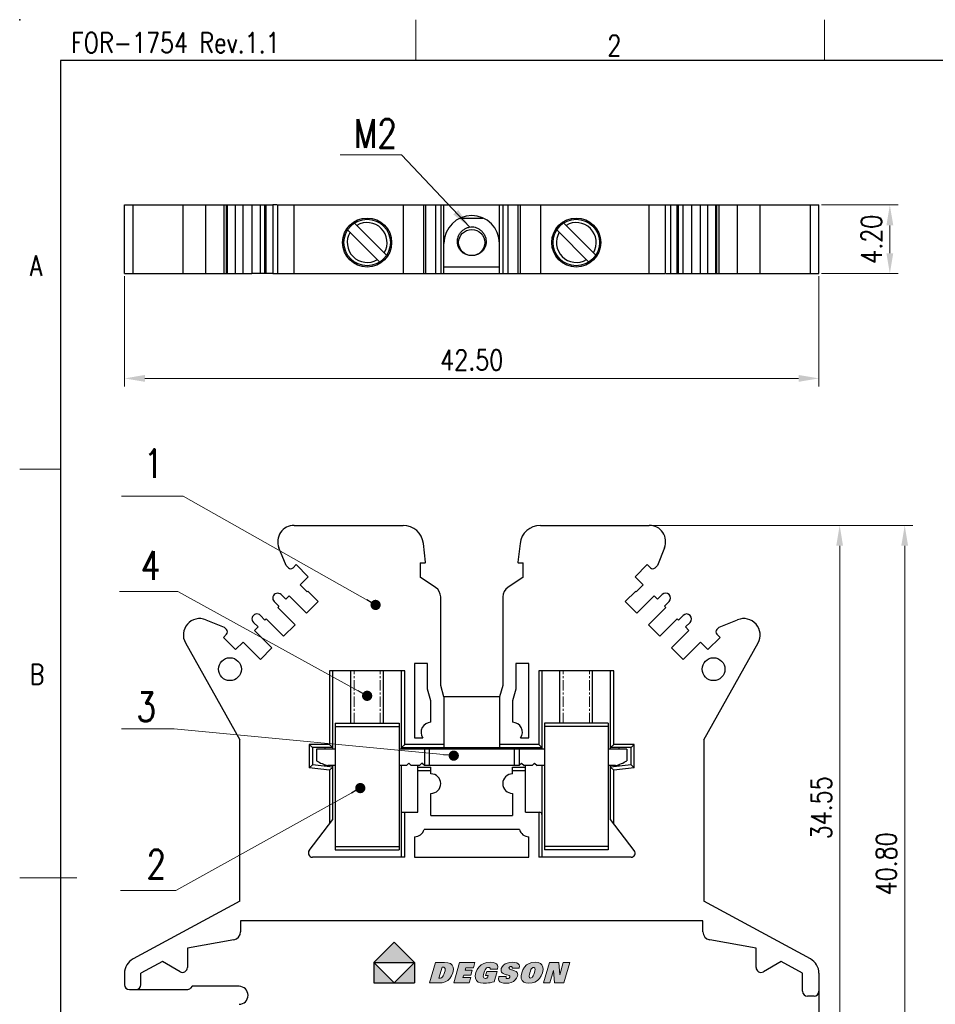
# Model space of a CAD drawing. Header units: inches. Extents: x 3728 to 5427, y -2494 to -825.
# Tile 2 of 16: x 5130 to 5242, y -2405 to -2284. Entities that reach past the tile are written whole.
import ezdxf
from ezdxf.enums import TextEntityAlignment as Align

# ---------------------------------------------------------------- set-up
doc = ezdxf.new("R2010")
doc.units = ezdxf.units.IN
doc.header["$MEASUREMENT"] = 0
doc.linetypes.add('CENTER', pattern=[2, 1.25, -0.25, 0.25, -0.25])
doc.layers.get('0').update_dxf_attribs({"lineweight": 30})
doc.layers.get('Defpoints').update_dxf_attribs({"lineweight": 13})
for name, color, linetype in [('___1', 7, 'Continuous'), ('Center', 240, 'CENTER'), ('尺寸层', 3, 'Continuous')]:
    doc.layers.add(name, color=color, linetype=linetype)
for name, color, linetype, lineweight in [('TEXT', 6, 'Continuous', 13), ('尺寸线', 3, 'Continuous', 13), ('轮廓线', 7, 'Continuous', 30)]:
    doc.layers.add(name, color=color, linetype=linetype, lineweight=lineweight)
doc.styles.add('romans-高2.5', font='romans.shx', dxfattribs={"width": 0.8, "height": 2.5})
doc.styles.add('romans-高3.5', font='romans.shx', dxfattribs={"width": 0.8, "height": 3.5})
doc.styles.add('SIMPLEX-V1.1', font='romans.shx')
doc.styles.add('宋体-高2.5', font='txt', dxfattribs={"width": 0.8, "height": 2.5})
doc.dimstyles.new('A4_0.5-Rev.1.1', dxfattribs={"dimtxt": 2.5, "dimasz": 2.5, "dimexe": 1, "dimexo": 0.3, "dimgap": 1, "dimtad": 1, "dimlfac": 0.5, "dimzin": 1, "dimdsep": 46, "dimtxsty": 'romans-高2.5', "dimcen": 1, "dimclrd": 256, "dimclre": 256, "dimclrt": 256, "dimadec": 1, "dimazin": 0, "dimtfac": 1, "dimtmove": 0, "dimatfit": 3, "dimfxl": 1, "dimtolj": 1, "dimtzin": 0, "dimlwd": -1, "dimlwe": -1, "dimarcsym": 0})
doc.dimstyles.new('ISO-25-ASM-Rev.1.1', dxfattribs={"dimtxt": 3, "dimasz": 2.5, "dimexe": 1, "dimexo": 1, "dimgap": 1, "dimtad": 1, "dimzin": 1, "dimdsep": 46, "dimtxsty": 'SIMPLEX-V1.1', "dimcen": 1, "dimclrd": 256, "dimclre": 256, "dimclrt": 256, "dimadec": 1, "dimazin": 0, "dimtfac": 1, "dimtmove": 0, "dimatfit": 3, "dimfxl": 1, "dimtolj": 1, "dimtzin": 0, "dimlwd": -1, "dimlwe": -1, "dimarcsym": 0})

# ---------------------------------------------------------------- blocks, each defined once
blk = doc.blocks.new('FOR-1754 Rev.1.1-A4客户图')
at = {"layer": 'TEXT'}
for p, q in [((-243.5, 200), (-243.5, 205)), ((-193.5, 200), (-193.5, 205)), ((-287, 150), (-292, 150))]:
    blk.add_line(p, q, dxfattribs=at)
at = {"layer": '尺寸线'}
blk.add_line((-285, 100), (-292, 100), dxfattribs=at)
at = {"layer": '轮廓线'}
blk.add_line((-287, 200), (-287, 0), dxfattribs=at)
blk.add_lwpolyline([(-74.67, 0), (0, 0), (0, 200), (-287, 200)], dxfattribs=at)
blk.add_point((-292, 205), dxfattribs=at)
at = {"layer": 'TEXT', "style": 'romans-高2.5', "width": 0.8}
for s, p in [('FOR-1754 Rev.1.1', (-285.71, 200.93)), ('2', (-220.07, 200.59)), ('A', (-290.78, 173.66)), ('B', (-290.78, 123.66))]:
    blk.add_text(s, height=2.5, dxfattribs=at).set_placement(p)
at = {"layer": '尺寸线', "width": 0.8}
for tag, height, style, p in [('/', 2.5, 'romans-高2.5', (-94.89, 30.44)), ('/', 2.5, 'romans-高2.5', (-96.71, 25.38)), ('/', 2.5, 'romans-高2.5', (-102.11, 20.6)), ('15EDGKNM-3.81-XXP-1Y-1000A(H)', 3.5, 'romans-高3.5', (-40.89, 11.73)), ('CENGMZ_2018.10.18', 2.5, 'romans-高2.5', (-97.54, 6.17)), ('15EDGKNM-3.5-C04', 2.5, 'romans-高2.5', (-47.36, 6.2)), ('T0-1', 2.5, 'romans-高2.5', (-5.69, 6.17)), ('2:1', 2.5, 'romans-高2.5', (-23.28, 1.2)), ('1/1', 2.5, 'romans-高2.5', (-5.77, 1.37))]:
    blk.add_attdef(tag, text='', height=height, dxfattribs=dict(at, style=style)).set_placement(p, align=Align.CENTER)
at = {"layer": '尺寸线', "style": '宋体-高2.5', "width": 0.8}
blk.add_attdef('/', text='', height=2.5, dxfattribs=at).set_placement((-55.64, 31.97), align=Align.MIDDLE_LEFT)
blk = doc.blocks.new('*D8')
at = {"layer": 'Defpoints', "color": 0, "transparency": 16777216}
for p in [(5142.79, -2315.25), (5227.79, -2315.25), (5227.79, -2328.07)]:
    blk.add_point(p, dxfattribs=at)
at = {"layer": '尺寸线', "transparency": 16777216}
for p, q in [((5142.79, -2315.55), (5142.79, -2329.07)), ((5227.79, -2315.55), (5227.79, -2329.07)), ((5145.29, -2328.07), (5225.29, -2328.07))]:
    blk.add_line(p, q, dxfattribs=at)
for points in [[(5145.29, -2327.65), (5145.29, -2328.49), (5142.79, -2328.07)], [(5225.29, -2327.65), (5225.29, -2328.49), (5227.79, -2328.07)]]:
    blk.add_solid(points, dxfattribs=at)
at = {"layer": '尺寸线', "transparency": 16777216, "insert": (5185.29, -2325.82), "char_height": 2.5, "attachment_point": 5, "style": 'romans-高2.5'}
blk.add_mtext('\\A1;42.50', dxfattribs=at)
blk = doc.blocks.new('*D9')
at = {"layer": 'Defpoints', "color": 0, "transparency": 16777216}
for p in [(5227.79, -2306.85), (5236.47, -2306.85), (5227.79, -2315.25)]:
    blk.add_point(p, dxfattribs=at)
at = {"layer": '尺寸线', "transparency": 16777216}
for p, q in [((5228.09, -2306.85), (5237.47, -2306.85)), ((5236.47, -2312.75), (5236.47, -2309.35)), ((5228.09, -2315.25), (5237.47, -2315.25))]:
    blk.add_line(p, q, dxfattribs=at)
for points in [[(5236.05, -2309.35), (5236.89, -2309.35), (5236.47, -2306.85)], [(5236.05, -2312.75), (5236.89, -2312.75), (5236.47, -2315.25)]]:
    blk.add_solid(points, dxfattribs=at)
at = {"layer": '尺寸线', "transparency": 16777216, "insert": (5234.22, -2311.05), "char_height": 2.5, "attachment_point": 5, "rotation": 90, "style": 'romans-高2.5'}
blk.add_mtext('\\A1;4.20', dxfattribs=at)
blk = doc.blocks.new('*D10')
at = {"layer": 'Defpoints', "color": 0, "transparency": 16777216}
for p in [(5207.03, -2346.05), (5230.33, -2346.05), (5219.99, -2415.15)]:
    blk.add_point(p, dxfattribs=at)
at = {"layer": '尺寸线', "transparency": 16777216}
for p, q in [((5207.33, -2346.05), (5231.33, -2346.05)), ((5230.33, -2412.65), (5230.33, -2348.55)), ((5220.29, -2415.15), (5231.33, -2415.15))]:
    blk.add_line(p, q, dxfattribs=at)
for points in [[(5229.91, -2348.55), (5230.74, -2348.55), (5230.33, -2346.05)], [(5229.91, -2412.65), (5230.74, -2412.65), (5230.33, -2415.15)]]:
    blk.add_solid(points, dxfattribs=at)
at = {"layer": '尺寸线', "transparency": 16777216, "insert": (5228.08, -2380.6), "char_height": 2.5, "attachment_point": 5, "rotation": 90, "style": 'romans-高2.5'}
blk.add_mtext('\\A1;34.55', dxfattribs=at)
blk = doc.blocks.new('*D11')
at = {"layer": 'Defpoints', "color": 0, "transparency": 16777216}
for p in [(5207.03, -2346.05), (5238.29, -2346.05), (5209.19, -2427.65)]:
    blk.add_point(p, dxfattribs=at)
at = {"layer": '尺寸线', "transparency": 16777216}
for p, q in [((5207.33, -2346.05), (5239.29, -2346.05)), ((5238.29, -2425.15), (5238.29, -2348.55)), ((5209.49, -2427.65), (5239.29, -2427.65))]:
    blk.add_line(p, q, dxfattribs=at)
for points in [[(5237.87, -2348.55), (5238.7, -2348.55), (5238.29, -2346.05)], [(5237.87, -2425.15), (5238.7, -2425.15), (5238.29, -2427.65)]]:
    blk.add_solid(points, dxfattribs=at)
at = {"layer": '尺寸线', "transparency": 16777216, "insert": (5236.04, -2387.47), "char_height": 2.5, "attachment_point": 5, "rotation": 90, "style": 'romans-高2.5'}
blk.add_mtext('\\A1;40.80', dxfattribs=at)
blk = doc.blocks.new('_Dot-Rev.1.1')
at = {"color": 0, "linetype": 'ByBlock', "lineweight": -2}
blk.add_line((-0.5, 0), (-1, 0), dxfattribs=at)
at = {"color": 0, "linetype": 'ByBlock', "lineweight": 100, "const_width": 0.5}
blk.add_lwpolyline([(-0.25, 0, 1), (0.25, 0, 1)], format="xyb", close=True, dxfattribs=at)

msp = doc.modelspace()

# ---------------------------------------------------------------- hatches: boundary and pattern name
h = msp.add_hatch(color=1)
h.paths.add_polyline_path([(5175.789, -2397.04), (5173.29, -2399.54), (5178.29, -2399.54)])
h.paths.add_polyline_path([(5173.29, -2399.548), (5173.29, -2402.04), (5175.79, -2402.04)])
h.paths.add_polyline_path([(5178.29, -2399.54), (5175.79, -2402.04), (5178.29, -2402.04)])
at = {"layer": '尺寸层'}
h = msp.add_hatch(color=1, dxfattribs=at)
h.paths.add_polyline_path([(5182.043, -2401.899), (5181.675, -2402.005), (5181.254, -2402.04), (5180.13, -2402.04), (5180.852, -2399.54), (5181.969, -2399.54), (5182.38, -2399.574), (5182.693, -2399.675), (5182.906, -2399.844), (5183.023, -2400.084), (5183.044, -2400.395), (5182.971, -2400.779), (5182.822, -2401.162), (5182.618, -2401.476), (5182.358, -2401.723)])
h.paths.add_polyline_path([(5190.036, -2400.024), (5189.984, -2400.039), (5189.937, -2400.064), (5189.897, -2400.098), (5189.867, -2400.138), (5189.848, -2400.185), (5189.857, -2400.269), (5189.938, -2400.339), (5190.09, -2400.394), (5190.154, -2400.411), (5190.209, -2400.425), (5190.254, -2400.439), (5190.528, -2400.533), (5190.727, -2400.634), (5190.851, -2400.742), (5190.913, -2400.869), (5190.928, -2401.025), (5190.895, -2401.208), (5190.788, -2401.457), (5190.624, -2401.669), (5190.402, -2401.844), (5190.134, -2401.974), (5189.83, -2402.052), (5189.492, -2402.078), (5189.167, -2402.057), (5188.909, -2401.992), (5188.719, -2401.883), (5188.601, -2401.734), (5188.559, -2401.548), (5188.591, -2401.325), (5188.597, -2401.303), (5188.603, -2401.285), (5188.607, -2401.27), (5188.612, -2401.258), (5188.616, -2401.246), (5188.62, -2401.236), (5189.517, -2401.236), (5189.511, -2401.256), (5189.495, -2401.333), (5189.496, -2401.396), (5189.515, -2401.445), (5189.551, -2401.479), (5189.605, -2401.5), (5189.678, -2401.507), (5189.745, -2401.501), (5189.806, -2401.485), (5189.859, -2401.458), (5189.902, -2401.422), (5189.935, -2401.378), (5189.957, -2401.325), (5189.966, -2401.286), (5189.969, -2401.25), (5189.965, -2401.219), (5189.955, -2401.192), (5189.939, -2401.17), (5189.917, -2401.152), (5189.859, -2401.126), (5189.77, -2401.095), (5189.648, -2401.059), (5189.52, -2401.023), (5189.411, -2400.99), (5189.322, -2400.961), (5189.153, -2400.888), (5189.025, -2400.8), (5188.939, -2400.699), (5188.893, -2400.581), (5188.885, -2400.443), (5188.915, -2400.286), (5189.014, -2400.056), (5189.169, -2399.864), (5189.38, -2399.708), (5189.639, -2399.594), (5189.939, -2399.525), (5190.279, -2399.502), (5190.575, -2399.522), (5190.809, -2399.581), (5190.98, -2399.679), (5191.085, -2399.814), (5191.123, -2399.984), (5191.093, -2400.188), (5191.078, -2400.241), (5190.25, -2400.241), (5190.258, -2400.172), (5190.253, -2400.116), (5190.235, -2400.073), (5190.203, -2400.043), (5190.155, -2400.025), (5190.094, -2400.019)])
h.paths.add_polyline_path([(5186.773, -2399.651), (5187.154, -2399.539), (5187.581, -2399.502), (5187.897, -2399.526), (5188.145, -2399.597), (5188.326, -2399.715), (5188.436, -2399.876), (5188.472, -2400.078), (5188.433, -2400.32), (5188.43, -2400.334), (5187.546, -2400.334), (5187.55, -2400.274), (5187.539, -2400.224), (5187.513, -2400.183), (5187.473, -2400.154), (5187.421, -2400.136), (5187.356, -2400.13), (5187.229, -2400.148), (5187.117, -2400.202), (5187.02, -2400.291), (5186.934, -2400.423), (5186.853, -2400.606), (5186.776, -2400.84), (5186.724, -2401.051), (5186.703, -2401.216), (5186.715, -2401.334), (5186.759, -2401.414), (5186.837, -2401.462), (5186.948, -2401.478), (5186.995, -2401.476), (5187.042, -2401.469), (5187.09, -2401.458), (5187.139, -2401.443), (5187.189, -2401.423), (5187.239, -2401.398), (5187.321, -2401.114), (5186.991, -2401.114), (5187.132, -2400.625), (5188.395, -2400.625), (5188.025, -2401.904), (5187.786, -2401.957), (5187.555, -2402.001), (5187.331, -2402.035), (5187.115, -2402.059), (5186.909, -2402.074), (5186.712, -2402.078), (5186.353, -2402.04), (5186.072, -2401.923), (5185.869, -2401.728), (5185.752, -2401.466), (5185.728, -2401.149), (5185.797, -2400.775), (5185.946, -2400.402), (5186.16, -2400.089), (5186.439, -2399.837)])
h.paths.add_polyline_path([(5193.03, -2401.929), (5192.678, -2402.038), (5192.28, -2402.075), (5191.925, -2402.038), (5191.652, -2401.926), (5191.46, -2401.739), (5191.353, -2401.484), (5191.336, -2401.169), (5191.409, -2400.792), (5191.556, -2400.41), (5191.759, -2400.092), (5192.016, -2399.836), (5192.322, -2399.648), (5192.668, -2399.536), (5193.054, -2399.499), (5193.416, -2399.536), (5193.696, -2399.648), (5193.891, -2399.835), (5194, -2400.09), (5194.018, -2400.408), (5193.944, -2400.788), (5193.796, -2401.173), (5193.594, -2401.492), (5193.337, -2401.745)])
h.paths.add_polyline_path([(5181.473, -2401.443), (5181.605, -2401.391), (5181.716, -2401.303), (5181.811, -2401.173), (5181.897, -2400.996), (5181.974, -2400.77), (5182.026, -2400.553), (5182.042, -2400.382), (5182.024, -2400.258), (5181.969, -2400.173), (5181.875, -2400.122), (5181.743, -2400.105), (5181.721, -2400.105), (5181.703, -2400.106), (5181.689, -2400.106), (5181.677, -2400.107), (5181.665, -2400.108), (5181.653, -2400.109), (5181.263, -2401.457), (5181.271, -2401.458), (5181.281, -2401.458), (5181.305, -2401.46), (5181.314, -2401.461), (5181.32, -2401.461)], flags=16)
h.paths.add_polyline_path([(5192.768, -2400.162), (5192.684, -2400.208), (5192.611, -2400.285), (5192.543, -2400.403), (5192.473, -2400.575), (5192.401, -2400.799), (5192.347, -2401.01), (5192.32, -2401.174), (5192.321, -2401.29), (5192.349, -2401.368), (5192.405, -2401.415), (5192.49, -2401.43), (5192.585, -2401.414), (5192.67, -2401.365), (5192.744, -2401.283), (5192.814, -2401.159), (5192.886, -2400.982), (5192.959, -2400.753), (5193.012, -2400.547), (5193.037, -2400.388), (5193.036, -2400.278), (5193.006, -2400.205), (5192.948, -2400.162), (5192.863, -2400.147)], flags=16)
h.paths.add_polyline_path([(5197.291, -2399.54), (5196.57, -2402.036), (5195.405, -2402.036), (5195.31, -2400.501), (5194.867, -2402.036), (5194.08, -2402.036), (5194.801, -2399.54), (5195.966, -2399.54), (5196.072, -2401.034), (5196.504, -2399.54)])
h.paths.add_polyline_path([(5185.178, -2401.388), (5184.991, -2402.036), (5183.09, -2402.036), (5183.811, -2399.54), (5185.68, -2399.54), (5185.494, -2400.181), (5184.569, -2400.181), (5184.491, -2400.452), (5185.35, -2400.452), (5185.165, -2401.093), (5184.305, -2401.093), (5184.22, -2401.388)])

# ---------------------------------------------------------------- linework, layer by layer
at = {"color": 7, "linetype": 'Continuous'}
for p, q in [((5142.791, -2315.246), (5142.791, -2306.846)), ((5142.791, -2306.846), (5155.4, -2306.846)), ((5143.836, -2315.246), (5143.836, -2306.846)), ((5149.991, -2315.246), (5149.991, -2306.846)), ((5152.741, -2315.246), (5152.741, -2306.846)), ((5155.001, -2315.246), (5155.001, -2306.846)), ((5155.284, -2315.246), (5155.284, -2306.846)), ((5155.401, -2315.246), (5155.401, -2306.846)), ((5155.401, -2306.846), (5158.396, -2306.846)), ((5156.379, -2315.246), (5156.379, -2306.846)), ((5157.298, -2315.246), (5157.298, -2306.846)), ((5158.396, -2306.846), (5158.396, -2315.246)), ((5158.396, -2306.846), (5160.942, -2306.846)), ((5159.421, -2315.246), (5159.421, -2306.846)), ((5159.986, -2315.246), (5159.986, -2306.846)), ((5160.128, -2315.246), (5160.128, -2306.846)), ((5160.942, -2306.846), (5160.942, -2315.246)), ((5161.475, -2306.846), (5160.943, -2306.846)), ((5161.552, -2315.246), (5161.552, -2306.846)), ((5161.552, -2306.846), (5190.95, -2306.846)), ((5163.552, -2315.246), (5163.552, -2306.846)), ((5176.888, -2306.846), (5176.888, -2315.246)), ((5179.372, -2306.846), (5179.372, -2315.246)), ((5179.631, -2306.846), (5179.631, -2315.246)), ((5179.631, -2306.846), (5179.631, -2315.246)), ((5180.867, -2306.846), (5180.867, -2315.246)), ((5181.491, -2306.846), (5181.491, -2315.246)), ((5181.891, -2315.246), (5181.891, -2306.846)), ((5188.691, -2315.246), (5188.691, -2306.846)), ((5189.091, -2306.846), (5189.091, -2315.246)), ((5189.714, -2306.846), (5189.714, -2315.246)), ((5190.95, -2306.846), (5190.95, -2315.246)), ((5190.95, -2306.846), (5220.589, -2306.846)), ((5190.951, -2306.846), (5190.951, -2315.246)), ((5191.209, -2306.846), (5191.209, -2315.246)), ((5193.693, -2306.846), (5193.693, -2315.246)), ((5207.029, -2315.246), (5207.029, -2306.846)), ((5209.029, -2315.246), (5209.029, -2306.846)), ((5209.639, -2306.846), (5209.639, -2315.246)), ((5210.454, -2315.246), (5210.454, -2306.846)), ((5210.595, -2315.246), (5210.595, -2306.846)), ((5211.161, -2315.246), (5211.161, -2306.846)), ((5212.185, -2306.846), (5212.185, -2315.246)), ((5213.283, -2315.246), (5213.283, -2306.846)), ((5214.202, -2315.246), (5214.202, -2306.846)), ((5215.181, -2315.246), (5215.181, -2306.846)), ((5215.298, -2315.246), (5215.298, -2306.846)), ((5215.58, -2315.246), (5215.58, -2306.846)), ((5217.84, -2315.246), (5217.84, -2306.846)), ((5220.59, -2306.846), (5227.791, -2306.846)), ((5220.59, -2315.246), (5220.59, -2306.846)), ((5226.745, -2315.246), (5226.745, -2306.846)), ((5227.791, -2315.246), (5227.791, -2306.846)), ((5170.952, -2309.059), (5174.878, -2312.985)), ((5183.934, -2308.446), (5186.647, -2308.446)), ((5196.552, -2309.059), (5200.478, -2312.985)), ((5174.029, -2313.834), (5170.103, -2309.908)), ((5199.629, -2313.834), (5195.703, -2309.908)), ((5142.791, -2315.246), (5155.4, -2315.246)), ((5155.401, -2315.246), (5158.396, -2315.246)), ((5160.942, -2315.246), (5158.396, -2315.246)), ((5160.943, -2315.246), (5190.95, -2315.246)), ((5188.691, -2314.446), (5181.891, -2314.446)), ((5190.95, -2315.246), (5209.029, -2315.246)), ((5209.106, -2315.246), (5220.589, -2315.246)), ((5220.59, -2315.246), (5227.791, -2315.246)), ((5163.552, -2346.048), (5176.888, -2346.048)), ((5193.693, -2346.048), (5207.029, -2346.048)), ((5162.569, -2350.953), (5161.698, -2348.796)), ((5179.631, -2350.536), (5179.372, -2348.265)), ((5191.209, -2348.265), (5190.951, -2350.536)), ((5208.884, -2348.796), (5208.013, -2350.953)), ((5162.851, -2351.236), (5162.569, -2350.953)), ((5163.806, -2350.848), (5163.417, -2351.236)), ((5165.291, -2352.333), (5163.806, -2350.848)), ((5178.991, -2350.648), (5178.991, -2352.381)), ((5178.991, -2350.648), (5179.531, -2350.648)), ((5191.05, -2350.648), (5191.591, -2350.648)), ((5191.591, -2352.381), (5191.591, -2350.648)), ((5206.775, -2350.848), (5205.291, -2352.333)), ((5207.164, -2351.236), (5206.775, -2350.848)), ((5208.013, -2350.953), (5207.73, -2351.236)), ((5165.291, -2352.333), (5164.3, -2353.323)), ((5180.867, -2353.632), (5178.991, -2352.381)), ((5191.591, -2352.381), (5189.714, -2353.632)), ((5206.281, -2353.323), (5205.291, -2352.333)), ((5165.149, -2354.171), (5164.3, -2353.323)), ((5205.432, -2354.171), (5206.281, -2353.323)), ((5162.532, -2355.09), (5161.967, -2354.524)), ((5162.957, -2354.666), (5162.532, -2355.09)), ((5165.077, -2356.788), (5162.957, -2354.666)), ((5165.219, -2354.101), (5165.149, -2354.171)), ((5165.219, -2354.101), (5166.492, -2355.374)), ((5181.491, -2365.648), (5181.491, -2354.797)), ((5189.091, -2354.797), (5189.091, -2365.648)), ((5205.362, -2354.101), (5204.089, -2355.374)), ((5205.362, -2354.101), (5205.432, -2354.171)), ((5207.625, -2354.666), (5205.504, -2356.788)), ((5208.049, -2355.09), (5207.625, -2354.666)), ((5208.615, -2354.524), (5208.049, -2355.09)), ((5161.118, -2355.372), (5161.684, -2355.938)), ((5161.684, -2355.938), (5161.542, -2356.08)), ((5161.542, -2356.08), (5163.663, -2358.202)), ((5166.492, -2355.374), (5165.077, -2356.788)), ((5204.089, -2355.374), (5205.504, -2356.788)), ((5206.918, -2358.202), (5209.039, -2356.08)), ((5208.898, -2355.938), (5209.463, -2355.372)), ((5209.039, -2356.08), (5208.898, -2355.938)), ((5159.986, -2357.635), (5159.421, -2357.069)), ((5160.128, -2357.494), (5159.986, -2357.635)), ((5162.248, -2359.615), (5160.128, -2357.494)), ((5210.454, -2357.494), (5208.333, -2359.615)), ((5210.595, -2357.635), (5210.454, -2357.494)), ((5211.161, -2357.069), (5210.595, -2357.635)), ((5152.741, -2357.604), (5155.001, -2358.518)), ((5155.001, -2358.518), (5155.284, -2358.801)), ((5158.572, -2357.917), (5159.137, -2358.483)), ((5159.137, -2358.483), (5158.713, -2358.907)), ((5163.663, -2358.202), (5162.248, -2359.615)), ((5206.918, -2358.202), (5208.333, -2359.615)), ((5211.444, -2358.483), (5212.009, -2357.917)), ((5211.868, -2358.907), (5211.444, -2358.483)), ((5215.298, -2358.801), (5215.58, -2358.518)), ((5215.58, -2358.518), (5217.84, -2357.604)), ((5155.283, -2359.366), (5154.894, -2359.755)), ((5154.894, -2359.755), (5156.379, -2361.24)), ((5158.713, -2358.907), (5160.834, -2361.029)), ((5209.747, -2361.029), (5211.868, -2358.907)), ((5214.202, -2361.24), (5215.687, -2359.755)), ((5215.687, -2359.755), (5215.298, -2359.366)), ((5150.246, -2360.435), (5156.891, -2372.3)), ((5157.298, -2360.321), (5156.379, -2361.24)), ((5159.419, -2362.443), (5157.298, -2360.321)), ((5160.834, -2361.029), (5159.419, -2362.443)), ((5209.747, -2361.029), (5211.162, -2362.443)), ((5213.283, -2360.321), (5211.162, -2362.443)), ((5214.202, -2361.24), (5213.283, -2360.321)), ((5213.691, -2372.3), (5220.335, -2360.435)), ((5178.291, -2362.948), (5178.291, -2372.048)), ((5179.891, -2362.948), (5178.291, -2362.948)), ((5179.891, -2366.105), (5179.891, -2362.948)), ((5190.691, -2362.948), (5190.691, -2366.105)), ((5192.291, -2362.948), (5190.691, -2362.948)), ((5192.291, -2372.048), (5192.291, -2362.948)), ((5167.891, -2363.848), (5167.891, -2372.848)), ((5177.091, -2363.848), (5167.891, -2363.848)), ((5168.291, -2373.448), (5168.291, -2363.848)), ((5170.491, -2370.248), (5170.491, -2363.893)), ((5174.491, -2370.248), (5174.491, -2363.893)), ((5176.691, -2373.448), (5176.691, -2363.848)), ((5177.091, -2372.848), (5177.091, -2363.848)), ((5193.491, -2363.848), (5193.491, -2372.848)), ((5202.691, -2363.848), (5193.491, -2363.848)), ((5193.891, -2363.848), (5193.891, -2373.448)), ((5196.091, -2370.248), (5196.091, -2363.893)), ((5200.091, -2370.248), (5200.091, -2363.893)), ((5202.291, -2373.448), (5202.291, -2363.848)), ((5202.691, -2372.848), (5202.691, -2363.848)), ((5181.891, -2367.048), (5181.491, -2365.648)), ((5189.091, -2365.648), (5188.691, -2367.048)), ((5180.291, -2367.505), (5179.891, -2366.105)), ((5181.891, -2367.048), (5181.891, -2373.248)), ((5188.691, -2367.048), (5181.891, -2367.048)), ((5188.691, -2367.048), (5188.691, -2373.248)), ((5190.691, -2366.105), (5190.291, -2367.505)), ((5180.291, -2370.148), (5180.291, -2367.505)), ((5190.291, -2367.505), (5190.291, -2370.148)), ((5168.591, -2370.248), (5168.591, -2385.748)), ((5168.591, -2370.248), (5176.391, -2370.248)), ((5168.591, -2370.648), (5176.391, -2370.648)), ((5176.391, -2370.248), (5176.391, -2385.748)), ((5194.191, -2370.248), (5194.191, -2385.748)), ((5201.991, -2370.248), (5194.191, -2370.248)), ((5201.991, -2370.648), (5194.191, -2370.648)), ((5201.991, -2370.248), (5201.991, -2385.748)), ((5156.891, -2392.013), (5156.891, -2372.3)), ((5165.391, -2372.848), (5165.391, -2375.703)), ((5165.391, -2372.848), (5165.791, -2373.248)), ((5167.891, -2372.848), (5165.391, -2372.848)), ((5167.891, -2372.848), (5168.291, -2373.248)), ((5177.091, -2372.848), (5176.691, -2373.248)), ((5181.891, -2372.848), (5177.091, -2372.848)), ((5178.291, -2372.048), (5179.316, -2372.048)), ((5193.491, -2372.848), (5188.691, -2372.848)), ((5191.265, -2372.048), (5192.291, -2372.048)), ((5193.491, -2372.848), (5193.891, -2373.248)), ((5202.691, -2372.848), (5202.291, -2373.248)), ((5205.191, -2372.848), (5202.691, -2372.848)), ((5205.191, -2372.848), (5204.791, -2373.248)), ((5205.191, -2375.703), (5205.191, -2372.848)), ((5213.691, -2372.3), (5213.691, -2392.013)), ((5165.791, -2373.248), (5165.791, -2375.348)), ((5168.291, -2373.248), (5165.791, -2373.248)), ((5166.291, -2373.448), (5166.291, -2374.848)), ((5168.591, -2373.448), (5166.291, -2373.448)), ((5167.291, -2373.248), (5167.291, -2373.448)), ((5194.191, -2373.448), (5176.391, -2373.448)), ((5176.691, -2373.248), (5193.891, -2373.248)), ((5178.691, -2373.248), (5178.691, -2373.448)), ((5179.491, -2373.448), (5179.491, -2375.448)), ((5180.091, -2373.448), (5180.091, -2375.448)), ((5190.491, -2373.448), (5190.491, -2375.448)), ((5191.091, -2373.448), (5191.091, -2375.448)), ((5191.891, -2373.248), (5191.891, -2373.448)), ((5204.291, -2373.448), (5201.991, -2373.448)), ((5204.791, -2373.248), (5202.291, -2373.248)), ((5203.291, -2373.248), (5203.291, -2373.448)), ((5204.291, -2373.448), (5204.291, -2374.848)), ((5204.791, -2375.348), (5204.791, -2373.248)), ((5165.391, -2375.703), (5165.791, -2375.348)), ((5168.291, -2375.648), (5165.791, -2375.348)), ((5167.291, -2375.325), (5167.291, -2375.528)), ((5168.591, -2375.448), (5167.691, -2375.448)), ((5168.291, -2382.048), (5168.291, -2375.448)), ((5177.291, -2375.448), (5176.391, -2375.448)), ((5176.691, -2386.648), (5176.691, -2375.448)), ((5177.591, -2375.148), (5177.291, -2375.448)), ((5177.891, -2375.448), (5177.591, -2375.148)), ((5178.891, -2375.448), (5177.891, -2375.448)), ((5178.691, -2381.148), (5178.691, -2375.448)), ((5179.191, -2375.148), (5178.891, -2375.448)), ((5179.491, -2375.448), (5179.191, -2375.148)), ((5191.091, -2375.448), (5179.491, -2375.448)), ((5191.091, -2375.448), (5191.391, -2375.148)), ((5191.391, -2375.148), (5191.691, -2375.448)), ((5192.691, -2375.448), (5191.691, -2375.448)), ((5191.891, -2381.148), (5191.891, -2375.448)), ((5192.691, -2375.448), (5192.991, -2375.148)), ((5192.991, -2375.148), (5193.291, -2375.448)), ((5194.191, -2375.448), (5193.291, -2375.448)), ((5193.891, -2375.448), (5193.891, -2386.648)), ((5202.891, -2375.448), (5201.991, -2375.448)), ((5204.791, -2375.348), (5202.291, -2375.648)), ((5202.291, -2382.048), (5202.291, -2375.448)), ((5203.291, -2375.325), (5203.291, -2375.528)), ((5205.191, -2375.703), (5204.791, -2375.348)), ((5167.891, -2376.003), (5165.391, -2375.703)), ((5167.891, -2376.003), (5168.291, -2375.648)), ((5167.891, -2376.003), (5167.891, -2382.572)), ((5178.691, -2375.648), (5180.291, -2375.648)), ((5178.691, -2376.048), (5180.291, -2376.048)), ((5180.291, -2376.448), (5180.291, -2375.648)), ((5190.291, -2376.448), (5190.291, -2375.648)), ((5190.291, -2375.648), (5191.891, -2375.648)), ((5190.291, -2376.048), (5191.891, -2376.048)), ((5202.691, -2376.003), (5202.291, -2375.648)), ((5205.191, -2375.703), (5202.691, -2376.003)), ((5202.691, -2382.572), (5202.691, -2376.003)), ((5180.291, -2381.548), (5180.291, -2378.848)), ((5190.291, -2378.848), (5190.291, -2381.548)), ((5176.691, -2381.148), (5178.691, -2381.148)), ((5177.091, -2386.648), (5177.091, -2381.148)), ((5180.291, -2381.548), (5190.291, -2381.548)), ((5191.891, -2381.148), (5193.611, -2381.148)), ((5193.491, -2381.148), (5193.491, -2386.648)), ((5165.393, -2385.844), (5168.291, -2382.048)), ((5205.188, -2385.844), (5202.291, -2382.048)), ((5191.129, -2383.248), (5179.452, -2383.248)), ((5178.291, -2384.148), (5178.291, -2386.648)), ((5192.291, -2386.648), (5192.291, -2384.148)), ((5168.591, -2385.348), (5176.391, -2385.348)), ((5168.591, -2385.748), (5176.391, -2385.748)), ((5201.991, -2385.348), (5194.191, -2385.348)), ((5201.991, -2385.748), (5194.191, -2385.748)), ((5177.091, -2386.648), (5165.791, -2386.648)), ((5178.291, -2386.648), (5192.291, -2386.648)), ((5204.791, -2386.648), (5193.491, -2386.648)), ((5156.891, -2392.013), (5143.836, -2399.1)), ((5226.745, -2399.1), (5213.691, -2392.013)), ((5156.991, -2394.448), (5156.991, -2395.778)), ((5213.591, -2394.448), (5156.991, -2394.448)), ((5213.591, -2395.778), (5213.591, -2394.448)), ((5156.164, -2396.763), (5150.491, -2397.763)), ((5220.091, -2397.763), (5214.417, -2396.763)), ((5150.491, -2397.763), (5150.491, -2400.137)), ((5220.091, -2400.137), (5220.091, -2397.763)), ((5147.427, -2399.427), (5144.791, -2400.858)), ((5149.594, -2400.659), (5147.427, -2399.427)), ((5223.154, -2399.427), (5220.987, -2400.659)), ((5225.791, -2400.858), (5223.154, -2399.427)), ((5142.791, -2400.858), (5142.791, -2402.248)), ((5144.791, -2402.248), (5144.791, -2400.858)), ((5225.791, -2403.058), (5225.791, -2400.858)), ((5227.791, -2400.858), (5227.791, -2417.348)), ((5143.391, -2402.848), (5150.442, -2402.848)), ((5151.091, -2402.448), (5150.866, -2402.672)), ((5156.811, -2402.448), (5151.091, -2402.448)), ((5227.191, -2403.658), (5226.391, -2403.658))]:
    msp.add_line(p, q, dxfattribs=at)
at = {"color": 1, "linetype": 'Continuous'}
for p, q in [((5175.789, -2397.04), (5173.29, -2399.54)), ((5173.29, -2399.54), (5173.29, -2402.04)), ((5173.29, -2399.54), (5178.29, -2399.54)), ((5173.29, -2399.548), (5175.79, -2402.04)), ((5178.29, -2399.54), (5178.29, -2402.04)), ((5173.29, -2402.04), (5178.29, -2402.04))]:
    msp.add_line(p, q, dxfattribs=at)
at = {"color": 7, "linetype": 'Continuous'}
for centre, radius in [((5172.491, -2311.446), 3), ((5172.491, -2311.446), 2.84), ((5198.091, -2311.446), 3), ((5198.091, -2311.446), 2.84), ((5185.291, -2311.446), 1.6), ((5155.691, -2363.648), 1.4), ((5214.891, -2363.648), 1.4)]:
    msp.add_circle(centre, radius, dxfattribs=at)
for centre, radius, start, end in [((5172.491, -2311.446), 2.44, 329.23512, 120.76488), ((5185.291, -2311.546), 3.4, 0.00008, 180), ((5198.091, -2311.446), 2.44, 329.23512, 120.76488), ((5172.491, -2311.446), 2.44, 149.23512, 300.76488), ((5198.091, -2311.446), 2.44, 149.23512, 300.76488), ((5163.552, -2348.048), 2, 90, 201.98658), ((5176.888, -2348.548), 2.5, 6.5, 90), ((5193.693, -2348.548), 2.5, 90, 173.5), ((5207.029, -2348.048), 2, 338.01342, 90), ((5163.134, -2350.954), 0.4, 224.98658, 314.98658), ((5179.531, -2350.548), 0.1, 270, 6.5), ((5191.05, -2350.548), 0.1, 173.5, 270), ((5207.447, -2350.954), 0.4, 225.01342, 315.01342), ((5180.091, -2354.797), 1.4, 0, 56.30993), ((5190.491, -2354.797), 1.4, 123.69007, 180), ((5161.542, -2354.948), 0.6, 44.98658, 224.98658), ((5209.039, -2354.948), 0.6, 315.01342, 135.01342), ((5151.991, -2359.458), 2, 67.98658, 209.25062), ((5158.996, -2357.493), 0.6, 44.98658, 224.98658), ((5211.585, -2357.493), 0.6, 315.01342, 135.01342), ((5218.59, -2359.458), 2, 330.74938, 112.01342), ((5155.001, -2359.083), 0.4, 314.98658, 44.98658), ((5215.581, -2359.083), 0.4, 135.01342, 225.01342), ((5180.291, -2371.348), 1.2, 90, 215.68533), ((5190.291, -2371.348), 1.2, 324.31467, 90), ((5168.847, -2370.816), 4.774, 237.62189, 255.98093), ((5201.734, -2370.816), 4.774, 284.01907, 302.37811), ((5180.291, -2377.648), 1.2, 270, 90), ((5190.291, -2377.648), 1.2, 90, 270), ((5193.611, -2381.428), 0.28, 0, 90), ((5178.291, -2382.948), 1.2, 270, 345.52249), ((5192.291, -2382.948), 1.2, 194.47751, 270), ((5165.791, -2386.148), 0.5, 142.65044, 270), ((5204.791, -2386.148), 0.5, 270, 37.34956), ((5155.991, -2395.778), 1, 280, 0), ((5214.591, -2395.778), 1, 180, 260), ((5144.791, -2400.858), 2, 118.5, 180), ((5225.791, -2400.858), 2, 0, 61.5), ((5149.891, -2400.137), 0.6, 240.37651, 0), ((5220.691, -2400.137), 0.6, 180, 299.62349), ((5143.391, -2402.248), 0.6, 180, 270), ((5144.191, -2402.248), 0.6, 270, 0), ((5150.442, -2402.248), 0.6, 270, 315), ((5156.811, -2403.548), 1.1, 270, 90), ((5226.391, -2403.058), 0.6, 180, 270), ((5227.191, -2403.058), 0.6, 270, 0)]:
    msp.add_arc(centre, radius, start, end, dxfattribs=at)
for points, knots in [([(5184.971, -2313.014), (5184.892, -2313), (5184.727, -2312.971), (5184.482, -2312.875), (5184.233, -2312.73), (5183.992, -2312.521), (5183.781, -2312.249), (5183.624, -2311.924), (5183.537, -2311.563), (5183.529, -2311.188), (5183.601, -2310.814), (5183.751, -2310.461), (5183.975, -2310.145), (5184.262, -2309.88), (5184.601, -2309.68), (5184.979, -2309.548), (5185.243, -2309.529), (5185.375, -2309.519)], [0, 0, 0, 0, 0.2413468, 0.5004829, 0.7853106, 1.1031222, 1.4502774, 1.8109219, 2.1784209, 2.554118, 2.9293739, 3.310758, 3.6968369, 4.0816156, 4.4751283, 4.8708557, 5.2675283, 5.2675283, 5.2675283, 5.2675283]), ([(5185.375, -2309.519), (5185.482, -2309.535), (5185.702, -2309.569), (5186.029, -2309.695), (5186.35, -2309.891), (5186.641, -2310.168), (5186.869, -2310.51), (5187.014, -2310.892), (5187.069, -2311.288), (5187.036, -2311.681), (5186.919, -2312.049), (5186.732, -2312.368), (5186.501, -2312.62), (5186.252, -2312.805), (5185.996, -2312.931), (5185.736, -2313.012), (5185.559, -2313.028), (5185.471, -2313.036)], [0, 0, 0, 0, 0.3230838, 0.6670013, 1.0409431, 1.4461442, 1.8607104, 2.265278, 2.6614541, 3.0510184, 3.4366996, 3.8107247, 4.1507418, 4.4555374, 4.7368653, 5.0037347, 5.2674366, 5.2674366, 5.2674366, 5.2674366])]:
    msp.add_open_spline(points, degree=3, knots=knots, dxfattribs=at)
at = {"layer": '___1', "color": 1, "linetype": 'Continuous'}
for p, q in [((5178.29, -2399.54), (5175.789, -2397.04)), ((5173.29, -2399.548), (5173.29, -2402.04)), ((5175.79, -2402.04), (5178.29, -2399.54)), ((5178.069, -2399.319), (5178.069, -2399.319))]:
    msp.add_line(p, q, dxfattribs=at)
at = {"layer": '___1', "color": 1, "linetype": 'Continuous', "lineweight": 0}
for p, q in [((5180.13, -2402.04), (5180.852, -2399.54)), ((5180.852, -2399.54), (5181.969, -2399.54)), ((5181.969, -2399.54), (5182.38, -2399.574)), ((5182.38, -2399.574), (5182.693, -2399.675)), ((5183.09, -2402.036), (5183.811, -2399.54)), ((5183.811, -2399.54), (5185.68, -2399.54)), ((5185.68, -2399.54), (5185.494, -2400.181)), ((5186.439, -2399.837), (5186.773, -2399.651)), ((5186.773, -2399.651), (5187.154, -2399.539)), ((5187.154, -2399.539), (5187.581, -2399.502)), ((5187.581, -2399.502), (5187.897, -2399.526)), ((5187.897, -2399.526), (5188.145, -2399.597)), ((5188.145, -2399.597), (5188.326, -2399.715)), ((5189.38, -2399.708), (5189.639, -2399.594)), ((5189.639, -2399.594), (5189.939, -2399.525)), ((5189.939, -2399.525), (5190.279, -2399.502)), ((5190.279, -2399.502), (5190.575, -2399.522)), ((5190.575, -2399.522), (5190.809, -2399.581)), ((5190.809, -2399.581), (5190.98, -2399.679)), ((5192.016, -2399.836), (5192.322, -2399.648)), ((5192.322, -2399.648), (5192.668, -2399.536)), ((5192.668, -2399.536), (5193.054, -2399.499)), ((5193.054, -2399.499), (5193.416, -2399.536)), ((5193.416, -2399.536), (5193.696, -2399.648)), ((5193.696, -2399.648), (5193.891, -2399.835)), ((5194.08, -2402.036), (5194.801, -2399.54)), ((5194.801, -2399.54), (5195.966, -2399.54)), ((5195.966, -2399.54), (5196.072, -2401.034)), ((5196.072, -2401.034), (5196.504, -2399.54)), ((5196.504, -2399.54), (5197.291, -2399.54)), ((5197.291, -2399.54), (5196.57, -2402.036)), ((5181.653, -2400.109), (5181.263, -2401.457)), ((5181.665, -2400.108), (5181.653, -2400.109)), ((5181.677, -2400.107), (5181.665, -2400.108)), ((5181.689, -2400.106), (5181.677, -2400.107)), ((5181.703, -2400.106), (5181.689, -2400.106)), ((5181.721, -2400.105), (5181.703, -2400.106)), ((5181.743, -2400.105), (5181.721, -2400.105)), ((5181.875, -2400.122), (5181.743, -2400.105)), ((5181.969, -2400.173), (5181.875, -2400.122)), ((5181.897, -2400.996), (5181.974, -2400.77)), ((5182.024, -2400.258), (5181.969, -2400.173)), ((5181.974, -2400.77), (5182.026, -2400.553)), ((5182.042, -2400.382), (5182.024, -2400.258)), ((5182.026, -2400.553), (5182.042, -2400.382)), ((5182.693, -2399.675), (5182.906, -2399.844)), ((5182.971, -2400.779), (5182.822, -2401.162)), ((5182.906, -2399.844), (5183.023, -2400.084)), ((5183.044, -2400.395), (5182.971, -2400.779)), ((5183.023, -2400.084), (5183.044, -2400.395)), ((5184.569, -2400.181), (5184.491, -2400.452)), ((5184.491, -2400.452), (5185.35, -2400.452)), ((5185.494, -2400.181), (5184.569, -2400.181)), ((5185.35, -2400.452), (5185.165, -2401.093)), ((5185.728, -2401.149), (5185.797, -2400.775)), ((5185.797, -2400.775), (5185.946, -2400.402)), ((5185.946, -2400.402), (5186.16, -2400.089)), ((5186.16, -2400.089), (5186.439, -2399.837)), ((5186.776, -2400.84), (5186.724, -2401.051)), ((5186.853, -2400.606), (5186.776, -2400.84)), ((5186.934, -2400.423), (5186.853, -2400.606)), ((5187.02, -2400.291), (5186.934, -2400.423)), ((5186.991, -2401.114), (5187.132, -2400.625)), ((5187.117, -2400.202), (5187.02, -2400.291)), ((5187.229, -2400.148), (5187.117, -2400.202)), ((5187.132, -2400.625), (5188.395, -2400.625)), ((5187.356, -2400.13), (5187.229, -2400.148)), ((5187.421, -2400.136), (5187.356, -2400.13)), ((5187.473, -2400.154), (5187.421, -2400.136)), ((5187.513, -2400.183), (5187.473, -2400.154)), ((5187.539, -2400.224), (5187.513, -2400.183)), ((5187.55, -2400.274), (5187.539, -2400.224)), ((5187.546, -2400.334), (5187.55, -2400.274)), ((5188.43, -2400.334), (5187.546, -2400.334)), ((5188.395, -2400.625), (5188.025, -2401.904)), ((5188.326, -2399.715), (5188.436, -2399.876)), ((5188.433, -2400.32), (5188.43, -2400.334)), ((5188.472, -2400.078), (5188.433, -2400.32)), ((5188.436, -2399.876), (5188.472, -2400.078)), ((5188.885, -2400.443), (5188.915, -2400.286)), ((5188.893, -2400.581), (5188.885, -2400.443)), ((5188.939, -2400.699), (5188.893, -2400.581)), ((5188.915, -2400.286), (5189.014, -2400.056)), ((5189.025, -2400.8), (5188.939, -2400.699)), ((5189.014, -2400.056), (5189.169, -2399.864)), ((5189.153, -2400.888), (5189.025, -2400.8)), ((5189.169, -2399.864), (5189.38, -2399.708)), ((5189.867, -2400.138), (5189.848, -2400.185)), ((5189.848, -2400.185), (5189.857, -2400.269)), ((5189.857, -2400.269), (5189.938, -2400.339)), ((5189.897, -2400.098), (5189.867, -2400.138)), ((5189.937, -2400.064), (5189.897, -2400.098)), ((5189.984, -2400.039), (5189.937, -2400.064)), ((5189.938, -2400.339), (5190.09, -2400.394)), ((5190.036, -2400.024), (5189.984, -2400.039)), ((5190.094, -2400.019), (5190.036, -2400.024)), ((5190.09, -2400.394), (5190.154, -2400.411)), ((5190.155, -2400.025), (5190.094, -2400.019)), ((5190.154, -2400.411), (5190.209, -2400.425)), ((5190.203, -2400.043), (5190.155, -2400.025)), ((5190.235, -2400.073), (5190.203, -2400.043)), ((5190.209, -2400.425), (5190.254, -2400.439)), ((5190.253, -2400.116), (5190.235, -2400.073)), ((5190.25, -2400.241), (5190.258, -2400.172)), ((5191.078, -2400.241), (5190.25, -2400.241)), ((5190.258, -2400.172), (5190.253, -2400.116)), ((5190.254, -2400.439), (5190.528, -2400.533)), ((5190.528, -2400.533), (5190.727, -2400.634)), ((5190.727, -2400.634), (5190.851, -2400.742)), ((5190.851, -2400.742), (5190.913, -2400.869)), ((5190.98, -2399.679), (5191.085, -2399.814)), ((5191.093, -2400.188), (5191.078, -2400.241)), ((5191.085, -2399.814), (5191.123, -2399.984)), ((5191.123, -2399.984), (5191.093, -2400.188)), ((5191.336, -2401.169), (5191.409, -2400.792)), ((5191.409, -2400.792), (5191.556, -2400.41)), ((5191.556, -2400.41), (5191.759, -2400.092)), ((5191.759, -2400.092), (5192.016, -2399.836)), ((5192.401, -2400.799), (5192.347, -2401.01)), ((5192.473, -2400.575), (5192.401, -2400.799)), ((5192.543, -2400.403), (5192.473, -2400.575)), ((5192.611, -2400.285), (5192.543, -2400.403)), ((5192.684, -2400.208), (5192.611, -2400.285)), ((5192.768, -2400.162), (5192.684, -2400.208)), ((5192.863, -2400.147), (5192.768, -2400.162)), ((5192.948, -2400.162), (5192.863, -2400.147)), ((5192.886, -2400.982), (5192.959, -2400.753)), ((5193.006, -2400.205), (5192.948, -2400.162)), ((5192.959, -2400.753), (5193.012, -2400.547)), ((5193.036, -2400.278), (5193.006, -2400.205)), ((5193.012, -2400.547), (5193.037, -2400.388)), ((5193.037, -2400.388), (5193.036, -2400.278)), ((5193.944, -2400.788), (5193.796, -2401.173)), ((5193.891, -2399.835), (5194, -2400.09)), ((5194.018, -2400.408), (5193.944, -2400.788)), ((5194, -2400.09), (5194.018, -2400.408)), ((5195.31, -2400.501), (5194.867, -2402.036)), ((5195.405, -2402.036), (5195.31, -2400.501)), ((5181.254, -2402.04), (5180.13, -2402.04)), ((5181.675, -2402.005), (5181.254, -2402.04)), ((5181.263, -2401.457), (5181.271, -2401.458)), ((5181.271, -2401.458), (5181.281, -2401.458)), ((5181.281, -2401.458), (5181.305, -2401.46)), ((5181.305, -2401.46), (5181.314, -2401.461)), ((5181.314, -2401.461), (5181.32, -2401.461)), ((5181.32, -2401.461), (5181.473, -2401.443)), ((5181.473, -2401.443), (5181.605, -2401.391)), ((5181.605, -2401.391), (5181.716, -2401.303)), ((5182.043, -2401.899), (5181.675, -2402.005)), ((5181.716, -2401.303), (5181.811, -2401.173)), ((5181.811, -2401.173), (5181.897, -2400.996)), ((5182.358, -2401.723), (5182.043, -2401.899)), ((5182.618, -2401.476), (5182.358, -2401.723)), ((5182.822, -2401.162), (5182.618, -2401.476)), ((5184.991, -2402.036), (5183.09, -2402.036)), ((5184.305, -2401.093), (5184.22, -2401.388)), ((5184.22, -2401.388), (5185.178, -2401.388)), ((5185.165, -2401.093), (5184.305, -2401.093)), ((5185.178, -2401.388), (5184.991, -2402.036)), ((5185.752, -2401.466), (5185.728, -2401.149)), ((5185.869, -2401.728), (5185.752, -2401.466)), ((5186.072, -2401.923), (5185.869, -2401.728)), ((5186.353, -2402.04), (5186.072, -2401.923)), ((5186.712, -2402.078), (5186.353, -2402.04)), ((5186.724, -2401.051), (5186.703, -2401.216)), ((5186.703, -2401.216), (5186.715, -2401.334)), ((5186.715, -2401.334), (5186.759, -2401.414)), ((5186.759, -2401.414), (5186.837, -2401.462)), ((5186.837, -2401.462), (5186.948, -2401.478)), ((5187.115, -2402.059), (5186.909, -2402.074)), ((5186.948, -2401.478), (5186.995, -2401.476)), ((5187.321, -2401.114), (5186.991, -2401.114)), ((5186.995, -2401.476), (5187.042, -2401.469)), ((5187.042, -2401.469), (5187.09, -2401.458)), ((5187.09, -2401.458), (5187.139, -2401.443)), ((5187.331, -2402.035), (5187.115, -2402.059)), ((5187.139, -2401.443), (5187.189, -2401.423)), ((5187.189, -2401.423), (5187.239, -2401.398)), ((5187.239, -2401.398), (5187.321, -2401.114)), ((5187.555, -2402.001), (5187.331, -2402.035)), ((5187.786, -2401.957), (5187.555, -2402.001)), ((5188.025, -2401.904), (5187.786, -2401.957)), ((5188.559, -2401.548), (5188.591, -2401.325)), ((5188.601, -2401.734), (5188.559, -2401.548)), ((5188.591, -2401.325), (5188.597, -2401.303)), ((5188.597, -2401.303), (5188.603, -2401.285)), ((5188.719, -2401.883), (5188.601, -2401.734)), ((5188.603, -2401.285), (5188.607, -2401.27)), ((5188.607, -2401.27), (5188.612, -2401.258)), ((5188.612, -2401.258), (5188.616, -2401.246)), ((5188.616, -2401.246), (5188.62, -2401.236)), ((5188.62, -2401.236), (5189.517, -2401.236)), ((5188.909, -2401.992), (5188.719, -2401.883)), ((5189.167, -2402.057), (5188.909, -2401.992)), ((5189.322, -2400.961), (5189.153, -2400.888)), ((5189.492, -2402.078), (5189.167, -2402.057)), ((5189.411, -2400.99), (5189.322, -2400.961)), ((5189.52, -2401.023), (5189.411, -2400.99)), ((5189.83, -2402.052), (5189.492, -2402.078)), ((5189.511, -2401.256), (5189.495, -2401.333)), ((5189.495, -2401.333), (5189.496, -2401.396)), ((5189.496, -2401.396), (5189.515, -2401.445)), ((5189.517, -2401.236), (5189.511, -2401.256)), ((5189.515, -2401.445), (5189.551, -2401.479)), ((5189.648, -2401.059), (5189.52, -2401.023)), ((5189.551, -2401.479), (5189.605, -2401.5)), ((5189.605, -2401.5), (5189.678, -2401.507)), ((5189.77, -2401.095), (5189.648, -2401.059)), ((5189.678, -2401.507), (5189.745, -2401.501)), ((5189.745, -2401.501), (5189.806, -2401.485)), ((5189.859, -2401.126), (5189.77, -2401.095)), ((5189.806, -2401.485), (5189.859, -2401.458)), ((5190.134, -2401.974), (5189.83, -2402.052)), ((5189.917, -2401.152), (5189.859, -2401.126)), ((5189.859, -2401.458), (5189.902, -2401.422)), ((5189.902, -2401.422), (5189.935, -2401.378)), ((5189.939, -2401.17), (5189.917, -2401.152)), ((5189.935, -2401.378), (5189.957, -2401.325)), ((5189.955, -2401.192), (5189.939, -2401.17)), ((5189.965, -2401.219), (5189.955, -2401.192)), ((5189.957, -2401.325), (5189.966, -2401.286)), ((5189.969, -2401.25), (5189.965, -2401.219)), ((5189.966, -2401.286), (5189.969, -2401.25)), ((5190.402, -2401.844), (5190.134, -2401.974)), ((5190.624, -2401.669), (5190.402, -2401.844)), ((5190.788, -2401.457), (5190.624, -2401.669)), ((5190.895, -2401.208), (5190.788, -2401.457)), ((5190.928, -2401.025), (5190.895, -2401.208)), ((5190.913, -2400.869), (5190.928, -2401.025)), ((5191.353, -2401.484), (5191.336, -2401.169)), ((5191.46, -2401.739), (5191.353, -2401.484)), ((5191.652, -2401.926), (5191.46, -2401.739)), ((5191.925, -2402.038), (5191.652, -2401.926)), ((5192.28, -2402.075), (5191.925, -2402.038)), ((5192.678, -2402.038), (5192.28, -2402.075)), ((5192.347, -2401.01), (5192.32, -2401.174)), ((5192.32, -2401.174), (5192.321, -2401.29)), ((5192.321, -2401.29), (5192.349, -2401.368)), ((5192.349, -2401.368), (5192.405, -2401.415)), ((5192.405, -2401.415), (5192.49, -2401.43)), ((5192.49, -2401.43), (5192.585, -2401.414)), ((5192.585, -2401.414), (5192.67, -2401.365)), ((5192.67, -2401.365), (5192.744, -2401.283)), ((5193.03, -2401.929), (5192.678, -2402.038)), ((5192.744, -2401.283), (5192.814, -2401.159)), ((5192.814, -2401.159), (5192.886, -2400.982)), ((5193.337, -2401.745), (5193.03, -2401.929)), ((5193.594, -2401.492), (5193.337, -2401.745)), ((5193.796, -2401.173), (5193.594, -2401.492)), ((5194.867, -2402.036), (5194.08, -2402.036)), ((5196.57, -2402.036), (5195.405, -2402.036)), ((5186.909, -2402.074), (5186.712, -2402.078))]:
    msp.add_line(p, q, dxfattribs=at)
at = {"layer": 'Center', "lineweight": 13}
for p, q in [((5170.891, -2370.248), (5170.891, -2363.893)), ((5174.091, -2370.248), (5174.091, -2363.893)), ((5196.491, -2370.248), (5196.491, -2363.893)), ((5199.691, -2370.248), (5199.691, -2363.893))]:
    msp.add_line(p, q, dxfattribs=at)

# ---------------------------------------------------------------- block references
msp.add_blockref('FOR-1754 Rev.1.1-A4客户图', (5421.96, -2489.183))

# ---------------------------------------------------------------- texts
at = {"layer": '尺寸线', "char_height": 3.5, "width": 5.20522, "attachment_point": 1, "style": 'romans-高2.5'}
for s, insert in [('M2', (5170.864, -2296.344)), ('1', (5145.132, -2336.738)), ('4', (5144.787, -2349.203)), ('3', (5144.247, -2366.498)), ('2', (5145.477, -2385.746))]:
    msp.add_mtext(s, dxfattribs=dict(at, insert=insert))

# ---------------------------------------------------------------- dimensions: what is measured, and where the dimension line sits
at = {"layer": '尺寸线'}
for base, p1, p2, picture, middle in [((5236.47, -2306.846), (5227.791, -2315.246), (5227.791, -2306.846), '*D9', (5234.22, -2311.046)), ((5230.328, -2346.048), (5219.991, -2415.148), (5207.029, -2346.048), '*D10', (5228.078, -2380.598))]:
    dim = msp.add_linear_dim(base=base, p1=p1, p2=p2, angle=90, dimstyle='A4_0.5-Rev.1.1', dxfattribs=at)
    dim.commit()
    dim.dimension.update_dxf_attribs({"geometry": picture, "text_midpoint": middle})
dim = msp.add_linear_dim(base=(5227.791, -2328.069), p1=(5142.791, -2315.246), p2=(5227.791, -2315.246), dimstyle='A4_0.5-Rev.1.1', dxfattribs=at)
dim.commit()
dim.dimension.update_dxf_attribs({"geometry": '*D8', "text_midpoint": (5185.291, -2325.819)})
dim = msp.add_linear_dim(base=(5238.288, -2346.048), p1=(5209.191, -2427.648), p2=(5207.029, -2346.048), angle=90, dimstyle='A4_0.5-Rev.1.1', dxfattribs=at)
dim.commit()
dim.dimension.update_dxf_attribs({"geometry": '*D11', "text_midpoint": (5238.288, -2387.473), "dimtype": 160})

# ---------------------------------------------------------------- leaders
msp.add_leader([(5185.049, -2309.553), (5176.703, -2300.702), (5169.177, -2300.702)], dimstyle='A4_0.5-Rev.1.1', dxfattribs=at)
for points in [[(5173.524, -2355.783), (5149.966, -2342.46), (5142.44, -2342.46)], [(5172.491, -2366.905), (5149.331, -2354.156), (5142.194, -2354.156)], [(5183.093, -2374.226), (5148.854, -2370.937), (5142.422, -2370.937)], [(5171.651, -2378.194), (5149.085, -2390.729), (5142.305, -2390.729)]]:
    msp.add_leader(points, dimstyle='ISO-25-ASM-Rev.1.1', override={"dimasz": 1.25, "dimtad": 0, "dimldrblk": '_Dot-Rev.1.1'}, dxfattribs=at)

doc.saveas('drawing.dxf')
